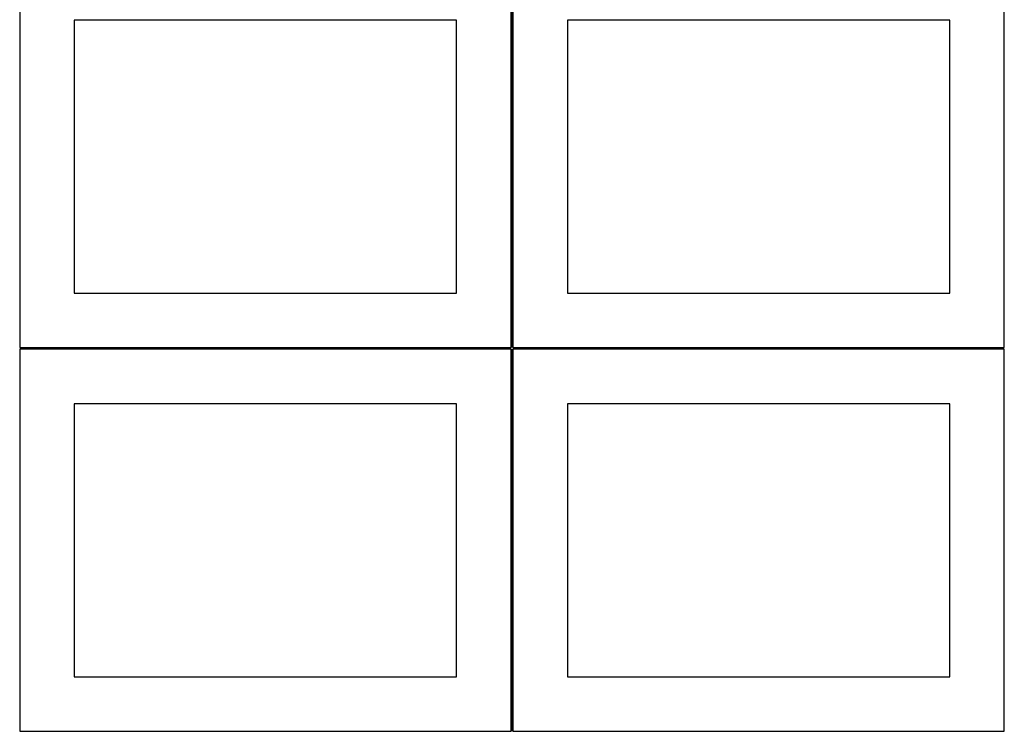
# Model space of a CAD drawing. Header units: millimetres. Extents: x 7 to 1493, y 7 to 2993.
# Tile 4 of 15: x 7 to 908, y 1413 to 2065. Entities that reach past the tile are written whole.
import ezdxf

# ---------------------------------------------------------------- set-up
doc = ezdxf.new("R2010")
doc.units = ezdxf.units.MM
doc.layers.add('COMMON', color=5, linetype='CONTINUOUS', true_color=0x0000ff)
doc.layers.add('CUT', color=7, linetype='CONTINUOUS', true_color=0x000000)

msp = doc.modelspace()

# ---------------------------------------------------------------- linework, layer by layer
at = {"layer": 'COMMON'}
for p, q in [((457.299608, 1764.123915), (457.299608, 2114.123915)), ((456.549607, 1763.373915), (6.56517, 1763.373915)), ((457.315171, 1412.623914), (457.315171, 1762.599135))]:
    msp.add_line(p, q, dxfattribs=at)
at = {"layer": 'CUT'}
for p, q in [((6.549607, 2114.123915), (6.549607, 1764.123915)), ((456.549607, 1764.123915), (456.549607, 2114.123915)), ((458.049608, 2114.123915), (458.049608, 1764.123915)), ((908.049608, 1764.123915), (908.049608, 2114.123915)), ((406.549607, 2064.123915), (56.549607, 2064.123915)), ((56.549607, 2064.123915), (56.549607, 1814.123915)), ((406.549607, 1814.123915), (406.549607, 2064.123915)), ((858.049608, 2064.123915), (508.049608, 2064.123915)), ((508.049608, 2064.123915), (508.049608, 1814.123915)), ((858.049608, 1814.123915), (858.049608, 2064.123915)), ((56.549607, 1814.123915), (406.549607, 1814.123915)), ((508.049608, 1814.123915), (858.049608, 1814.123915)), ((6.549607, 1764.123915), (456.549607, 1764.123915)), ((456.56517, 1762.623914), (6.56517, 1762.623914)), ((6.56517, 1762.623914), (6.56517, 1412.623914)), ((456.56517, 1412.623914), (456.56517, 1762.623914)), ((458.049608, 1764.123915), (908.049608, 1764.123915)), ((908.065171, 1762.599135), (458.065171, 1762.599135)), ((458.065171, 1762.599135), (458.065171, 1412.599135)), ((908.065171, 1412.599135), (908.065171, 1762.599135)), ((406.56517, 1712.623914), (56.56517, 1712.623914)), ((56.56517, 1712.623914), (56.56517, 1462.623914)), ((406.56517, 1462.623914), (406.56517, 1712.623914)), ((858.065171, 1712.599135), (508.065171, 1712.599135)), ((508.065171, 1712.599135), (508.065171, 1462.599135)), ((858.065171, 1462.599135), (858.065171, 1712.599135)), ((56.56517, 1462.623914), (406.56517, 1462.623914)), ((508.065171, 1462.599135), (858.065171, 1462.599135)), ((6.56517, 1412.623914), (456.56517, 1412.623914)), ((458.065171, 1412.599135), (908.065171, 1412.599135))]:
    msp.add_line(p, q, dxfattribs=at)

doc.saveas('drawing.dxf')
